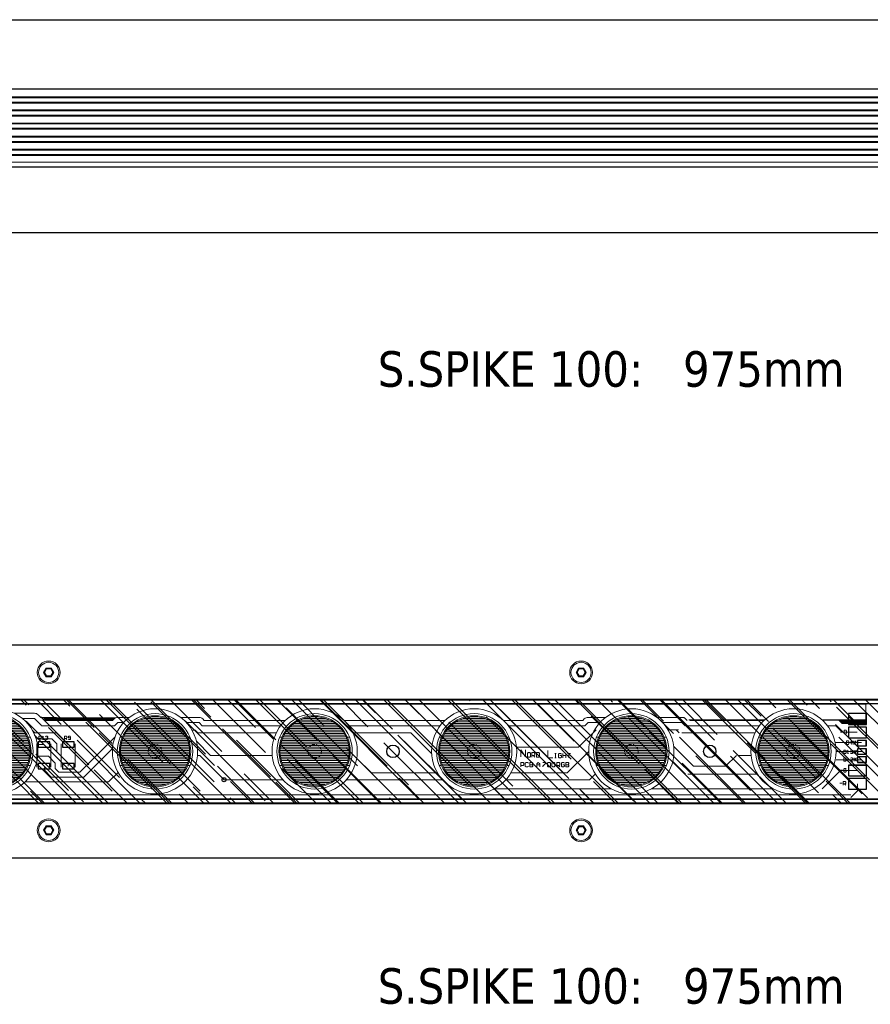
# Model space of a CAD drawing. Header units: millimetres. Extents: x -53556 to -50635, y 9212 to 12089.
# Tile 5 of 7: x -51433 to -51193, y 9212 to 9489. Entities that reach past the tile are written whole.
import ezdxf

# ---------------------------------------------------------------- set-up
doc = ezdxf.new("R2010")
doc.units = ezdxf.units.MM
doc.header["$LTSCALE"] = 0.5
doc.linetypes.add('HIDDEN2', pattern=[4.7625, 3.175, -1.5875])
doc.layers.add('_NL Sspike 750', color=7, linetype='Continuous')
doc.styles.get("Standard").update_dxf_attribs({"font": 'tahoma.ttf'})

# ---------------------------------------------------------------- blocks, each defined once
blk = doc.blocks.new('Sspike 975 front')
at = {"ltscale": 0.5}
for p, q in [((-51605.68, 9489.45), (-50645.68, 9489.45)), ((-51605.68, 9469.95), (-50645.68, 9469.95)), ((-51605.68, 9448), (-50645.68, 9448)), ((-51605.68, 9429.45), (-50645.68, 9429.45))]:
    blk.add_line(p, q, dxfattribs=at)
at = {"lineweight": 5, "ltscale": 0.5}
for p, q in [((-51605.68, 9467.73), (-50645.68, 9467.73)), ((-51605.68, 9465.97), (-50645.68, 9465.97)), ((-51605.68, 9464.03), (-50645.68, 9464.03)), ((-51605.68, 9462.27), (-50645.68, 9462.27)), ((-51605.68, 9460.33), (-50645.68, 9460.33)), ((-51605.68, 9458.57), (-50645.68, 9458.57)), ((-51605.68, 9456.63), (-50645.68, 9456.63)), ((-51605.68, 9454.87), (-50645.68, 9454.87)), ((-51605.68, 9452.93), (-50645.68, 9452.93)), ((-51605.68, 9451.17), (-50645.68, 9451.17)), ((-51605.68, 9449.27), (-50645.68, 9449.27))]:
    blk.add_line(p, q, dxfattribs=at)
at = {"lineweight": 15, "ltscale": 0.5}
for p, q in [((-51605.68, 9467.46), (-50645.68, 9467.46)), ((-51605.68, 9466.24), (-50645.68, 9466.24)), ((-51605.68, 9463.76), (-50645.68, 9463.76)), ((-51605.68, 9462.54), (-50645.68, 9462.54)), ((-51605.68, 9460.06), (-50645.68, 9460.06)), ((-51605.68, 9458.84), (-50645.68, 9458.84)), ((-51605.68, 9456.36), (-50645.68, 9456.36)), ((-51605.68, 9455.14), (-50645.68, 9455.14)), ((-51605.68, 9452.66), (-50645.68, 9452.66)), ((-51605.68, 9451.44), (-50645.68, 9451.44))]:
    blk.add_line(p, q, dxfattribs=at)
blk = doc.blocks.new('Sspike 975 top')
at = {"lineweight": 5, "ltscale": 0.5}
h = blk.add_hatch(dxfattribs=at)
h.set_pattern_fill('LINE', color=256, scale=0.15, style=0)
h.set_pattern_definition([(0, (-51449.62456, 9245.39613), (0, 0.47625), [])])
h.paths.add_polyline_path([(-51449.62, 9255.16, 1), (-51430.1, 9255.16, 1)])
h = blk.add_hatch(dxfattribs=at)
h.set_pattern_fill('LINE', color=256, scale=0.15, style=0)
h.set_pattern_definition([(0, (-51404.64454, 9245.39613), (0, 0.47625), [])])
h.paths.add_polyline_path([(-51404.64, 9255.16, 1), (-51385.12, 9255.16, 1)])
h = blk.add_hatch(dxfattribs=at)
h.set_pattern_fill('LINE', color=256, scale=0.15, style=0)
h.set_pattern_definition([(0, (-51359.66866, 9245.39613), (0, 0.47625), [])])
h.paths.add_polyline_path([(-51359.67, 9255.16, 1), (-51340.15, 9255.16, 1)])
h = blk.add_hatch(dxfattribs=at)
h.set_pattern_fill('LINE', color=256, scale=0.15, style=0)
h.set_pattern_definition([(0, (-51314.7223, 9245.39613), (0, 0.47625), [])])
h.paths.add_polyline_path([(-51314.72, 9255.16, 1), (-51295.2, 9255.16, 1)])
h = blk.add_hatch(dxfattribs=at)
h.set_pattern_fill('LINE', color=256, scale=0.15, style=0)
h.set_pattern_definition([(0, (-51270.439, 9245.39613), (0, 0.47625), [])])
h.paths.add_polyline_path([(-51270.44, 9255.16, 1), (-51250.92, 9255.16, 1)])
h = blk.add_hatch(dxfattribs=at)
h.set_pattern_fill('LINE', color=256, scale=0.15, style=0)
h.set_pattern_definition([(0, (-51224.76637, 9245.39613), (0, 0.47625), [])])
h.paths.add_polyline_path([(-51224.77, 9255.16, 1), (-51205.25, 9255.16, 1)])
at = {"ltscale": 0.5}
for p, q in [((-51604.84, 9285.16), (-50644.84, 9285.16)), ((-51604.84, 9269.86), (-50644.84, 9269.86)), ((-51604.84, 9269.66), (-50644.84, 9269.66)), ((-51602.04, 9268.66), (-50647.64, 9268.66)), ((-51597.64, 9268.66), (-50652.64, 9268.66)), ((-51604.84, 9240.66), (-50644.84, 9240.66)), ((-51604.84, 9240.46), (-50644.84, 9240.46)), ((-51602.04, 9241.66), (-50647.64, 9241.66)), ((-50652.64, 9241.66), (-51597.64, 9241.66)), ((-51604.84, 9225.16), (-50644.84, 9225.16))]:
    blk.add_line(p, q, dxfattribs=at)
at = {"lineweight": 5}
for p, q in [((-51426.26, 9277.41), (-51425.55, 9278.64)), ((-51425.55, 9276.17), (-51426.26, 9277.41)), ((-51425.99, 9277.41), (-51425.41, 9278.41)), ((-51425.41, 9276.41), (-51425.99, 9277.41)), ((-51425.55, 9278.64), (-51424.12, 9278.64)), ((-51424.12, 9276.17), (-51425.55, 9276.17)), ((-51425.41, 9278.41), (-51424.26, 9278.41)), ((-51424.26, 9276.41), (-51425.41, 9276.41)), ((-51424.26, 9278.41), (-51423.68, 9277.41)), ((-51423.68, 9277.41), (-51424.26, 9276.41)), ((-51424.12, 9278.64), (-51423.41, 9277.41)), ((-51423.41, 9277.41), (-51424.12, 9276.17)), ((-51276.26, 9277.41), (-51275.55, 9278.64)), ((-51275.55, 9276.17), (-51276.26, 9277.41)), ((-51275.99, 9277.41), (-51275.41, 9278.41)), ((-51275.41, 9276.41), (-51275.99, 9277.41)), ((-51275.55, 9278.64), (-51274.12, 9278.64)), ((-51274.12, 9276.17), (-51275.55, 9276.17)), ((-51275.41, 9278.41), (-51274.26, 9278.41)), ((-51274.26, 9276.41), (-51275.41, 9276.41)), ((-51274.26, 9278.41), (-51273.68, 9277.41)), ((-51273.68, 9277.41), (-51274.26, 9276.41)), ((-51274.12, 9278.64), (-51273.41, 9277.41)), ((-51273.41, 9277.41), (-51274.12, 9276.17)), ((-51594.73, 9268.41), (-51194.46, 9268.41)), ((-51194.59, 9263.02), (-51194.59, 9268.23)), ((-51434.5, 9265.89), (-51428.86, 9265.89)), ((-51428.86, 9265.89), (-51428.86, 9265.89)), ((-51428.86, 9265.89), (-51428.86, 9265.89)), ((-51427.84, 9265.46), (-51427.84, 9265.46)), ((-51427.84, 9265.46), (-51427.84, 9265.46)), ((-51427.82, 9265.46), (-51427.05, 9264.67)), ((-51427.82, 9265.46), (-51427.82, 9265.46)), ((-51427.82, 9265.46), (-51427.82, 9265.46)), ((-51432.24, 9264.42), (-51428.86, 9264.42)), ((-51428.86, 9264.42), (-51426.95, 9262.52)), ((-51427.05, 9264.67), (-51422.64, 9264.67)), ((-51426.95, 9262.52), (-51426.83, 9262.39)), ((-51426.83, 9262.39), (-51406.27, 9262.39)), ((-51426.32, 9264.67), (-51425.51, 9263.86)), ((-51426.22, 9264.57), (-51406.04, 9264.57)), ((-51425.96, 9264.32), (-51406.39, 9264.32)), ((-51425.71, 9264.07), (-51406.65, 9264.07)), ((-51425.51, 9263.86), (-51406.88, 9263.86)), ((-51406.88, 9263.86), (-51406.42, 9264.32)), ((-51406.42, 9264.32), (-51406.42, 9264.32)), ((-51406.42, 9264.32), (-51406.42, 9264.32)), ((-51406.27, 9262.39), (-51405.38, 9263.28)), ((-51405.38, 9264.73), (-51402.13, 9264.73)), ((-51405.38, 9264.73), (-51405.38, 9264.73)), ((-51405.38, 9264.73), (-51405.38, 9264.73)), ((-51405.38, 9264.73), (-51405.38, 9264.73)), ((-51405.38, 9264.73), (-51405.38, 9264.73)), ((-51405.38, 9263.28), (-51403.72, 9263.28)), ((-51387.64, 9264.73), (-51382.46, 9264.73)), ((-51386.05, 9263.28), (-51382.46, 9263.28)), ((-51382.46, 9264.73), (-51382.46, 9264.73)), ((-51382.46, 9264.73), (-51382.46, 9264.73)), ((-51382.46, 9263.28), (-51381.57, 9262.39)), ((-51381.57, 9262.39), (-51359.48, 9262.39)), ((-51381.44, 9264.32), (-51380.99, 9263.86)), ((-51381.44, 9264.32), (-51381.44, 9264.32)), ((-51381.44, 9264.32), (-51381.44, 9264.32)), ((-51381.44, 9264.32), (-51381.44, 9264.32)), ((-51381.44, 9264.32), (-51381.44, 9264.32)), ((-51380.99, 9263.86), (-51358.17, 9263.86)), ((-51341.65, 9263.86), (-51315.4, 9263.86)), ((-51340.33, 9262.39), (-51314.54, 9262.39)), ((-51318.57, 9263.86), (-51313.22, 9263.86)), ((-51296.7, 9263.86), (-51274.38, 9263.86)), ((-51295.39, 9262.39), (-51273.78, 9262.39)), ((-51274.38, 9263.86), (-51273.93, 9264.32)), ((-51273.93, 9264.32), (-51273.93, 9264.32)), ((-51273.93, 9264.32), (-51273.93, 9264.32)), ((-51273.78, 9262.39), (-51272.89, 9263.28)), ((-51272.89, 9264.73), (-51267.92, 9264.73)), ((-51272.89, 9264.73), (-51272.89, 9264.73)), ((-51272.89, 9264.73), (-51272.89, 9264.73)), ((-51272.89, 9264.73), (-51272.89, 9264.73)), ((-51272.89, 9264.73), (-51272.89, 9264.73)), ((-51272.89, 9263.28), (-51269.51, 9263.28)), ((-51253.44, 9264.73), (-51245.73, 9264.73)), ((-51251.84, 9263.28), (-51245.73, 9263.28)), ((-51246.43, 9264.73), (-51246.43, 9264.73)), ((-51246.43, 9264.73), (-51246.43, 9264.73)), ((-51246.43, 9263.28), (-51245.54, 9262.39)), ((-51245.41, 9264.32), (-51245.41, 9264.32)), ((-51245.41, 9264.32), (-51245.41, 9264.32)), ((-51245.39, 9264.32), (-51244.93, 9263.86)), ((-51245.39, 9264.32), (-51245.39, 9264.32)), ((-51245.39, 9264.32), (-51245.39, 9264.32)), ((-51244.84, 9262.39), (-51224.58, 9262.39)), ((-51244.46, 9264.07), (-51223.05, 9264.07)), ((-51244.23, 9263.86), (-51223.26, 9263.86)), ((-51206.97, 9264.07), (-51194.59, 9264.07)), ((-51206.78, 9263.89), (-51202.2, 9263.91)), ((-51205.43, 9262.39), (-51203.09, 9262.39)), ((-51203.09, 9262.39), (-51201.24, 9260.54)), ((-51202.2, 9263.91), (-51201.31, 9263.02)), ((-51202.1, 9263.81), (-51194.59, 9263.81)), ((-51201.84, 9263.56), (-51194.59, 9263.56)), ((-51201.62, 9263.3), (-51194.59, 9263.3)), ((-51201.36, 9263.05), (-51194.59, 9263.05)), ((-51201.31, 9263.02), (-51194.59, 9263.02)), ((-51429.4, 9261.03), (-51428.73, 9260.36)), ((-51428.73, 9260.36), (-51422.64, 9260.36)), ((-51427.59, 9258.46), (-51427.59, 9259.47)), ((-51427.59, 9259.47), (-51427.08, 9259.47)), ((-51427.08, 9259.47), (-51426.93, 9259.29)), ((-51426.93, 9259.29), (-51426.93, 9258.96)), ((-51426.42, 9259.47), (-51426.57, 9259.29)), ((-51426.42, 9258.46), (-51426.42, 9259.47)), ((-51425.73, 9259.29), (-51425.56, 9259.47)), ((-51425.56, 9259.47), (-51425.23, 9259.47)), ((-51425.23, 9259.47), (-51425.05, 9259.29)), ((-51425.05, 9259.29), (-51425.05, 9259.14)), ((-51422.64, 9260.36), (-51419.34, 9257.06)), ((-51420.35, 9258.46), (-51420.35, 9259.47)), ((-51420.35, 9259.47), (-51419.85, 9259.47)), ((-51419.85, 9259.47), (-51419.69, 9259.29)), ((-51419.69, 9259.29), (-51419.69, 9258.96)), ((-51419.19, 9259.47), (-51419.34, 9259.29)), ((-51419.34, 9259.29), (-51419.34, 9259.14)), ((-51418.83, 9259.47), (-51419.19, 9259.47)), ((-51418.68, 9259.29), (-51418.83, 9259.47)), ((-51418.68, 9258.63), (-51418.68, 9259.29)), ((-51384.47, 9261.12), (-51383.55, 9261.12)), ((-51383.55, 9261.12), (-51382.79, 9260.36)), ((-51382.79, 9260.36), (-51360.72, 9260.36)), ((-51339.09, 9260.36), (-51322.76, 9260.36)), ((-51322.76, 9260.36), (-51316.95, 9254.54)), ((-51275.55, 9256.3), (-51270.6, 9261.25)), ((-51250.34, 9261.25), (-51247.38, 9261.25)), ((-51248.08, 9261.25), (-51247.19, 9260.36)), ((-51246.49, 9260.36), (-51225.82, 9260.36)), ((-51201.72, 9260.61), (-51201.03, 9260.61)), ((-51201.24, 9260.54), (-51197.1, 9260.54)), ((-51200.7, 9261.12), (-51200.7, 9260.11)), ((-51200.2, 9261.12), (-51200.7, 9261.12)), ((-51200.7, 9261.12), (-51200.7, 9261.12)), ((-51200.2, 9260.61), (-51200.7, 9260.61)), ((-51200.7, 9260.61), (-51200.2, 9260.61)), ((-51200.7, 9260.11), (-51200.2, 9260.11)), ((-51200.02, 9260.94), (-51200.2, 9261.12)), ((-51200.2, 9260.61), (-51200.02, 9260.79)), ((-51200.02, 9260.44), (-51200.2, 9260.61)), ((-51200.2, 9260.11), (-51200.02, 9260.28)), ((-51200.02, 9260.79), (-51200.02, 9260.94)), ((-51200.02, 9260.28), (-51200.02, 9260.44)), ((-51428.4, 9258.71), (-51423.91, 9258.71)), ((-51428.17, 9250.71), (-51428.17, 9257.31)), ((-51428.02, 9257.06), (-51426.19, 9257.06)), ((-51427.08, 9258.79), (-51427.59, 9258.79)), ((-51427.26, 9258.79), (-51426.93, 9258.46)), ((-51426.93, 9258.96), (-51427.08, 9258.79)), ((-51426.57, 9258.46), (-51426.24, 9258.46)), ((-51426.24, 9258.46), (-51426.42, 9258.46)), ((-51425.56, 9258.46), (-51425.73, 9258.63)), ((-51425.23, 9258.46), (-51425.56, 9258.46)), ((-51425.23, 9258.96), (-51425.4, 9258.96)), ((-51425.4, 9258.96), (-51425.23, 9258.96)), ((-51425.05, 9259.14), (-51425.23, 9258.96)), ((-51425.23, 9258.96), (-51425.05, 9258.79)), ((-51425.05, 9258.63), (-51425.23, 9258.46)), ((-51425.05, 9258.79), (-51425.05, 9258.63)), ((-51424.21, 9250.71), (-51424.21, 9257.31)), ((-51423.91, 9258.71), (-51422.51, 9257.31)), ((-51422.51, 9255.03), (-51422.51, 9257.31)), ((-51421.32, 9250.71), (-51421.32, 9257.31)), ((-51419.85, 9258.79), (-51420.35, 9258.79)), ((-51420.02, 9258.79), (-51419.69, 9258.46)), ((-51419.69, 9258.96), (-51419.85, 9258.79)), ((-51419.34, 9259.14), (-51419.19, 9258.96)), ((-51419.34, 9258.63), (-51419.19, 9258.46)), ((-51419.19, 9258.96), (-51418.68, 9258.96)), ((-51419.19, 9258.46), (-51418.83, 9258.46)), ((-51418.83, 9258.46), (-51418.68, 9258.63)), ((-51417.36, 9250.71), (-51417.36, 9257.31)), ((-51416.04, 9249.32), (-51406.2, 9259.16)), ((-51383.23, 9258.01), (-51379.24, 9254.01)), ((-51248.77, 9256.61), (-51243.13, 9250.97)), ((-51203.28, 9257.69), (-51195.91, 9257.69)), ((-51200.04, 9258.08), (-51200.04, 9257.06)), ((-51199.54, 9258.08), (-51200.04, 9258.08)), ((-51200.04, 9258.08), (-51200.04, 9258.08)), ((-51200.04, 9257.06), (-51199.54, 9257.06)), ((-51199.38, 9257.9), (-51199.54, 9258.08)), ((-51199.54, 9257.06), (-51199.38, 9257.24)), ((-51199.38, 9257.24), (-51199.38, 9257.9)), ((-51198.52, 9258.08), (-51199.03, 9257.57)), ((-51199.03, 9257.57), (-51198.37, 9257.57)), ((-51198.52, 9257.06), (-51198.52, 9258.08)), ((-51198.01, 9258.08), (-51198.01, 9257.06)), ((-51198.01, 9257.39), (-51197.35, 9258.08)), ((-51198.01, 9257.06), (-51198.01, 9257.39)), ((-51197.35, 9258.08), (-51197.86, 9257.57)), ((-51197.86, 9257.57), (-51197.35, 9257.06)), ((-51195.91, 9257.69), (-51195.85, 9257.64)), ((-51427.95, 9253.76), (-51424.92, 9253.76)), ((-51424.92, 9253.76), (-51423.02, 9251.86)), ((-51422.51, 9255.03), (-51419.34, 9251.86)), ((-51414.9, 9247.92), (-51406.86, 9255.96)), ((-51382.94, 9254.01), (-51382.28, 9254.01)), ((-51382.28, 9254.01), (-51375.43, 9247.16)), ((-51379.24, 9254.01), (-51361.85, 9254.01)), ((-51293.02, 9256.3), (-51275.55, 9256.3)), ((-51291.85, 9253.59), (-51291.85, 9255.62)), ((-51291.85, 9255.62), (-51290.5, 9253.59)), ((-51290.5, 9253.59), (-51290.5, 9255.62)), ((-51289.74, 9254.8), (-51289.94, 9254.6)), ((-51289.94, 9254.6), (-51289.94, 9253.74)), ((-51289.94, 9253.74), (-51289.74, 9253.53)), ((-51289.31, 9254.8), (-51289.74, 9254.8)), ((-51289.11, 9254.6), (-51289.31, 9254.8)), ((-51289.31, 9254.8), (-51289.31, 9254.8)), ((-51289.31, 9253.53), (-51289.11, 9253.74)), ((-51289.11, 9253.74), (-51289.11, 9254.6)), ((-51288.67, 9253.53), (-51288.67, 9254.8)), ((-51288.67, 9254.8), (-51288.04, 9254.8)), ((-51288.04, 9253.97), (-51288.67, 9253.97)), ((-51288.27, 9253.97), (-51287.84, 9253.53)), ((-51288.04, 9254.8), (-51287.84, 9254.6)), ((-51287.84, 9254.17), (-51288.04, 9253.97)), ((-51287.84, 9254.6), (-51287.84, 9254.17)), ((-51287.41, 9254.8), (-51287.41, 9253.53)), ((-51286.77, 9254.8), (-51287.41, 9254.8)), ((-51287.41, 9254.8), (-51287.41, 9254.8)), ((-51286.57, 9254.6), (-51286.77, 9254.8)), ((-51286.77, 9253.53), (-51286.57, 9253.74)), ((-51286.57, 9253.74), (-51286.57, 9254.6)), ((-51284.18, 9255.41), (-51284.18, 9253.38)), ((-51282.28, 9254.6), (-51281.87, 9254.6)), ((-51281.87, 9254.6), (-51282.08, 9254.6)), ((-51282.08, 9254.6), (-51282.08, 9253.33)), ((-51281.01, 9254.6), (-51281.24, 9254.4)), ((-51281.24, 9254.4), (-51281.24, 9253.53)), ((-51280.6, 9254.6), (-51281.01, 9254.6)), ((-51280.37, 9253.97), (-51280.81, 9253.97)), ((-51280.37, 9254.4), (-51280.6, 9254.6)), ((-51280.37, 9253.53), (-51280.37, 9253.97)), ((-51279.97, 9254.6), (-51279.97, 9253.33)), ((-51279.97, 9253.33), (-51279.97, 9253.97)), ((-51279.97, 9253.97), (-51279.11, 9253.97)), ((-51279.11, 9253.97), (-51279.11, 9254.6)), ((-51279.11, 9254.6), (-51279.11, 9253.33)), ((-51278.73, 9249.07), (-51272.68, 9255.11)), ((-51278.7, 9254.6), (-51277.84, 9254.6)), ((-51277.84, 9254.6), (-51278.27, 9254.6)), ((-51278.27, 9254.6), (-51278.27, 9253.33)), ((-51234.12, 9250.97), (-51231.07, 9254.01)), ((-51230.37, 9254.01), (-51226.95, 9254.01)), ((-51203.01, 9255.16), (-51195.73, 9255.16)), ((-51200.8, 9255.54), (-51200.8, 9254.52)), ((-51200.3, 9255.54), (-51200.8, 9255.54)), ((-51200.8, 9255.54), (-51200.8, 9255.54)), ((-51200.8, 9254.52), (-51200.3, 9254.52)), ((-51200.14, 9255.36), (-51200.3, 9255.54)), ((-51200.3, 9254.52), (-51200.14, 9254.7)), ((-51200.14, 9254.7), (-51200.14, 9255.36)), ((-51199.64, 9255.54), (-51199.79, 9255.36)), ((-51199.79, 9254.52), (-51199.46, 9254.52)), ((-51199.64, 9254.52), (-51199.64, 9255.54)), ((-51199.46, 9254.52), (-51199.64, 9254.52)), ((-51198.95, 9255.36), (-51198.77, 9255.54)), ((-51198.77, 9254.52), (-51198.95, 9254.7)), ((-51198.77, 9255.54), (-51198.44, 9255.54)), ((-51198.44, 9254.52), (-51198.77, 9254.52)), ((-51198.44, 9255.03), (-51198.62, 9255.03)), ((-51198.62, 9255.03), (-51198.44, 9255.03)), ((-51198.44, 9255.54), (-51198.27, 9255.36)), ((-51198.27, 9255.21), (-51198.44, 9255.03)), ((-51198.44, 9255.03), (-51198.27, 9254.85)), ((-51198.27, 9254.7), (-51198.44, 9254.52)), ((-51198.27, 9255.36), (-51198.27, 9255.21)), ((-51198.27, 9254.85), (-51198.27, 9254.7)), ((-51197.94, 9255.54), (-51197.94, 9254.52)), ((-51197.94, 9254.85), (-51197.25, 9255.54)), ((-51197.94, 9254.52), (-51197.94, 9254.85)), ((-51197.25, 9255.54), (-51197.76, 9255.03)), ((-51197.76, 9255.03), (-51197.25, 9254.52)), ((-51423.02, 9250.33), (-51423.02, 9251.86)), ((-51419.34, 9250.97), (-51419.34, 9251.86)), ((-51338.07, 9253.2), (-51333.93, 9249.07)), ((-51291.82, 9250.77), (-51291.82, 9252.04)), ((-51291.82, 9252.04), (-51291.19, 9252.04)), ((-51291.19, 9251.2), (-51291.82, 9251.2)), ((-51291.19, 9252.04), (-51290.96, 9251.83)), ((-51290.96, 9251.4), (-51291.19, 9251.2)), ((-51290.96, 9251.83), (-51290.96, 9251.4)), ((-51290.32, 9252.04), (-51290.55, 9251.83)), ((-51290.55, 9251.83), (-51290.55, 9251)), ((-51290.55, 9251), (-51290.32, 9250.77)), ((-51289.92, 9252.04), (-51290.32, 9252.04)), ((-51289.69, 9251.83), (-51289.92, 9252.04)), ((-51289.92, 9250.77), (-51289.69, 9251)), ((-51289.74, 9253.53), (-51289.31, 9253.53)), ((-51289.28, 9252.04), (-51289.28, 9250.77)), ((-51288.65, 9252.04), (-51289.28, 9252.04)), ((-51289.28, 9252.04), (-51289.28, 9252.04)), ((-51288.65, 9251.4), (-51289.28, 9251.4)), ((-51289.28, 9251.4), (-51288.65, 9251.4)), ((-51288.42, 9251.83), (-51288.65, 9252.04)), ((-51288.65, 9251.4), (-51288.42, 9251.63)), ((-51288.42, 9251.2), (-51288.65, 9251.4)), ((-51288.65, 9250.77), (-51288.42, 9251)), ((-51288.42, 9251.63), (-51288.42, 9251.83)), ((-51288.42, 9251), (-51288.42, 9251.2)), ((-51287.41, 9253.53), (-51286.77, 9253.53)), ((-51287.34, 9251.63), (-51286.91, 9252.04)), ((-51287.34, 9250.77), (-51287.34, 9251.63)), ((-51286.48, 9251.4), (-51287.34, 9251.4)), ((-51286.91, 9252.04), (-51286.48, 9251.63)), ((-51286.48, 9251.63), (-51286.48, 9250.77)), ((-51286.48, 9250.77), (-51286.48, 9251.4)), ((-51285.58, 9252.04), (-51284.74, 9252.04)), ((-51284.74, 9251.83), (-51285.58, 9251)), ((-51285.58, 9251), (-51285.58, 9250.77)), ((-51284.74, 9252.04), (-51284.74, 9251.83)), ((-51284.31, 9251.83), (-51284.11, 9252.04)), ((-51284.31, 9251), (-51284.31, 9251.83)), ((-51284.31, 9251.83), (-51284.31, 9251.83)), ((-51284.11, 9250.77), (-51284.31, 9251)), ((-51284.18, 9253.38), (-51282.84, 9253.38)), ((-51284.11, 9252.04), (-51283.68, 9252.04)), ((-51283.68, 9252.04), (-51283.48, 9251.83)), ((-51283.48, 9251), (-51283.68, 9250.77)), ((-51283.48, 9251.83), (-51283.48, 9251)), ((-51283.04, 9251.83), (-51282.84, 9252.04)), ((-51283.04, 9251), (-51283.04, 9251.83)), ((-51283.04, 9251.83), (-51283.04, 9251.83)), ((-51282.84, 9250.77), (-51283.04, 9251)), ((-51282.84, 9252.04), (-51282.41, 9252.04)), ((-51282.41, 9252.04), (-51282.21, 9251.83)), ((-51282.21, 9251), (-51282.41, 9250.77)), ((-51282.08, 9253.33), (-51282.28, 9253.33)), ((-51282.28, 9253.33), (-51281.87, 9253.33)), ((-51282.21, 9251.83), (-51282.21, 9251)), ((-51281.66, 9250.77), (-51281.66, 9252.04)), ((-51281.66, 9252.04), (-51281.03, 9252.04)), ((-51281.03, 9251.2), (-51281.66, 9251.2)), ((-51281.24, 9253.53), (-51281.01, 9253.33)), ((-51281.23, 9251.2), (-51280.82, 9250.77)), ((-51281.03, 9252.04), (-51280.82, 9251.83)), ((-51280.82, 9251.4), (-51281.03, 9251.2)), ((-51281.01, 9253.33), (-51280.6, 9253.33)), ((-51280.82, 9251.83), (-51280.82, 9251.4)), ((-51280.6, 9253.33), (-51280.37, 9253.53)), ((-51280.19, 9252.04), (-51280.39, 9251.83)), ((-51280.39, 9251.83), (-51280.39, 9251)), ((-51280.39, 9251), (-51280.19, 9250.77)), ((-51279.76, 9252.04), (-51280.19, 9252.04)), ((-51279.55, 9251.4), (-51279.96, 9251.4)), ((-51279.55, 9251.83), (-51279.76, 9252.04)), ((-51279.76, 9250.77), (-51279.55, 9251)), ((-51279.55, 9251), (-51279.55, 9251.4)), ((-51279.12, 9252.04), (-51279.12, 9250.77)), ((-51278.49, 9252.04), (-51279.12, 9252.04)), ((-51279.12, 9252.04), (-51279.12, 9252.04)), ((-51278.49, 9251.4), (-51279.12, 9251.4)), ((-51279.12, 9251.4), (-51278.49, 9251.4)), ((-51278.29, 9251.83), (-51278.49, 9252.04)), ((-51278.49, 9251.4), (-51278.29, 9251.63)), ((-51278.29, 9251.2), (-51278.49, 9251.4)), ((-51278.49, 9250.77), (-51278.29, 9251)), ((-51278.29, 9251.63), (-51278.29, 9251.83)), ((-51278.29, 9251), (-51278.29, 9251.2)), ((-51249.02, 9252.3), (-51245.46, 9248.74)), ((-51243.13, 9250.97), (-51234.12, 9250.97)), ((-51202.96, 9252.75), (-51195.73, 9252.75)), ((-51200.8, 9253.38), (-51200.8, 9252.36)), ((-51200.3, 9253.38), (-51200.8, 9253.38)), ((-51200.8, 9253.38), (-51200.8, 9253.38)), ((-51200.8, 9252.36), (-51200.3, 9252.36)), ((-51200.14, 9253.2), (-51200.3, 9253.38)), ((-51200.3, 9252.36), (-51200.14, 9252.54)), ((-51200.14, 9252.54), (-51200.14, 9253.2)), ((-51199.64, 9253.38), (-51199.79, 9253.2)), ((-51199.79, 9252.36), (-51199.46, 9252.36)), ((-51199.64, 9252.36), (-51199.64, 9253.38)), ((-51199.46, 9252.36), (-51199.64, 9252.36)), ((-51198.77, 9253.38), (-51198.95, 9253.2)), ((-51198.95, 9252.36), (-51198.27, 9253.05)), ((-51198.27, 9252.36), (-51198.95, 9252.36)), ((-51198.44, 9253.38), (-51198.77, 9253.38)), ((-51198.27, 9253.2), (-51198.44, 9253.38)), ((-51198.27, 9253.05), (-51198.27, 9253.2)), ((-51197.94, 9253.38), (-51197.94, 9252.36)), ((-51197.94, 9252.69), (-51197.25, 9253.38)), ((-51197.94, 9252.36), (-51197.94, 9252.69)), ((-51197.25, 9253.38), (-51197.76, 9252.87)), ((-51197.76, 9252.87), (-51197.25, 9252.36)), ((-51426.06, 9249.83), (-51426.06, 9250.59)), ((-51426.06, 9249.83), (-51424.16, 9247.92)), ((-51423.02, 9250.33), (-51422, 9249.32)), ((-51422, 9249.32), (-51416.04, 9249.32)), ((-51407.97, 9246.53), (-51405.3, 9249.2)), ((-51333.93, 9249.07), (-51315.3, 9249.07)), ((-51294.62, 9249.07), (-51278.73, 9249.07)), ((-51290.32, 9250.77), (-51289.92, 9250.77)), ((-51289.28, 9250.77), (-51288.65, 9250.77)), ((-51283.68, 9250.77), (-51284.11, 9250.77)), ((-51282.41, 9250.77), (-51282.84, 9250.77)), ((-51280.19, 9250.77), (-51279.76, 9250.77)), ((-51279.12, 9250.77), (-51278.49, 9250.77)), ((-51272.43, 9247.16), (-51270.83, 9248.76)), ((-51244.76, 9248.74), (-51225.14, 9248.74)), ((-51206.72, 9244.8), (-51201.72, 9249.8)), ((-51201.84, 9249.83), (-51201.16, 9249.83)), ((-51201.72, 9249.8), (-51196.97, 9249.8)), ((-51200.65, 9250.33), (-51200.83, 9250.16)), ((-51200.83, 9250.16), (-51200.83, 9249.5)), ((-51200.83, 9249.5), (-51200.65, 9249.32)), ((-51200.32, 9250.33), (-51200.65, 9250.33)), ((-51200.65, 9249.32), (-51200.32, 9249.32)), ((-51200.14, 9249.83), (-51200.47, 9249.83)), ((-51200.14, 9250.16), (-51200.32, 9250.33)), ((-51200.32, 9249.32), (-51200.14, 9249.5)), ((-51200.14, 9249.5), (-51200.14, 9249.83)), ((-51431.53, 9246.53), (-51407.97, 9246.53)), ((-51424.16, 9247.92), (-51414.9, 9247.92)), ((-51375.43, 9247.16), (-51358.86, 9247.16)), ((-51340.96, 9247.16), (-51313.91, 9247.16)), ((-51296.01, 9247.16), (-51272.43, 9247.16)), ((-51201.97, 9246.15), (-51201.29, 9246.15)), ((-51200.96, 9245.64), (-51200.96, 9246.65)), ((-51200.96, 9246.65), (-51200.45, 9246.65)), ((-51200.45, 9245.97), (-51200.96, 9245.97)), ((-51200.6, 9245.97), (-51200.27, 9245.64)), ((-51200.45, 9246.65), (-51200.27, 9246.48)), ((-51200.27, 9246.15), (-51200.45, 9245.97)), ((-51200.27, 9246.48), (-51200.27, 9246.15)), ((-51196.97, 9244.01), (-51196.97, 9245.99)), ((-51589.39, 9242.95), (-51198.8, 9242.95)), ((-51299.26, 9244.6), (-51266.38, 9244.6)), ((-51254.98, 9244.6), (-51220.71, 9244.6)), ((-51206.92, 9244.6), (-51206.72, 9244.8)), ((-51198.8, 9242.19), (-51196.97, 9244.01)), ((-51425.55, 9234.14), (-51426.26, 9232.91)), ((-51426.26, 9232.91), (-51425.55, 9231.67)), ((-51425.41, 9233.91), (-51425.99, 9232.91)), ((-51425.99, 9232.91), (-51425.41, 9231.91)), ((-51424.12, 9234.14), (-51425.55, 9234.14)), ((-51425.55, 9231.67), (-51424.12, 9231.67)), ((-51424.26, 9233.91), (-51425.41, 9233.91)), ((-51425.41, 9231.91), (-51424.26, 9231.91)), ((-51423.68, 9232.91), (-51424.26, 9233.91)), ((-51424.26, 9231.91), (-51423.68, 9232.91)), ((-51423.41, 9232.91), (-51424.12, 9234.14)), ((-51424.12, 9231.67), (-51423.41, 9232.91)), ((-51275.55, 9234.14), (-51276.26, 9232.91)), ((-51276.26, 9232.91), (-51275.55, 9231.67)), ((-51275.41, 9233.91), (-51275.99, 9232.91)), ((-51275.99, 9232.91), (-51275.41, 9231.91)), ((-51274.12, 9234.14), (-51275.55, 9234.14)), ((-51275.55, 9231.67), (-51274.12, 9231.67)), ((-51274.26, 9233.91), (-51275.41, 9233.91)), ((-51275.41, 9231.91), (-51274.26, 9231.91)), ((-51273.68, 9232.91), (-51274.26, 9233.91)), ((-51274.26, 9231.91), (-51273.68, 9232.91)), ((-51273.41, 9232.91), (-51274.12, 9234.14)), ((-51274.12, 9231.67), (-51273.41, 9232.91))]:
    blk.add_line(p, q, dxfattribs=at)
at = {"lineweight": 5, "ltscale": 0.5}
for p, q in [((-51426.26, 9277.41), (-51425.99, 9277.41)), ((-51425.55, 9278.64), (-51425.41, 9278.41)), ((-51425.55, 9276.17), (-51425.41, 9276.41)), ((-51424.12, 9278.64), (-51424.26, 9278.41)), ((-51424.26, 9276.41), (-51424.12, 9276.17)), ((-51423.68, 9277.41), (-51423.41, 9277.41)), ((-51276.26, 9277.41), (-51275.99, 9277.41)), ((-51275.55, 9278.64), (-51275.41, 9278.41)), ((-51275.55, 9276.17), (-51275.41, 9276.41)), ((-51274.12, 9278.64), (-51274.26, 9278.41)), ((-51274.26, 9276.41), (-51274.12, 9276.17)), ((-51273.68, 9277.41), (-51273.41, 9277.41)), ((-51602.04, 9269.66), (-50647.64, 9269.66)), ((-51455.15, 9269.66), (-51426.15, 9240.66)), ((-51445.56, 9269.05), (-51417.17, 9240.66)), ((-51444.74, 9269.66), (-51419.25, 9244.17)), ((-51443.75, 9269.66), (-51431.87, 9257.78)), ((-51432.7, 9269.66), (-51431.19, 9268.15)), ((-51431.81, 9269.66), (-51430.39, 9268.24)), ((-51428.21, 9269.66), (-51421.32, 9262.76)), ((-51426.69, 9269.66), (-51404.84, 9247.81)), ((-51420.67, 9269.66), (-51418.89, 9267.88)), ((-51419.86, 9269.66), (-51412.07, 9261.86)), ((-51419.23, 9269.66), (-51406.95, 9257.37)), ((-51410.25, 9269.66), (-51392.58, 9251.98)), ((-51408.64, 9269.66), (-51390.42, 9251.44)), ((-51407.92, 9269.66), (-51382.16, 9243.9)), ((-51400.66, 9269.05), (-51378.21, 9246.59)), ((-51396.08, 9269.14), (-51378.12, 9251.17)), ((-51395.97, 9269.66), (-51380.68, 9254.36)), ((-51390.59, 9269.66), (-51376.01, 9255.08)), ((-51384.57, 9269.66), (-51355.57, 9240.66)), ((-51384.03, 9269.66), (-51379.2, 9264.82)), ((-51383.31, 9269.66), (-51380.91, 9267.25)), ((-51378.55, 9269.66), (-51363.71, 9254.81)), ((-51374.33, 9269.66), (-51366.54, 9261.86)), ((-51372.54, 9269.66), (-51361.6, 9258.72)), ((-51372.09, 9269.66), (-51360.88, 9258.45)), ((-51366.52, 9269.66), (-51337.52, 9240.66)), ((-51365.35, 9269.66), (-51352.17, 9256.47)), ((-51360.5, 9269.66), (-51349.29, 9258.45)), ((-51360.14, 9269.66), (-51359.4, 9268.91)), ((-51356.37, 9269.66), (-51337.8, 9251.08)), ((-51354.49, 9269.66), (-51347.18, 9262.36)), ((-51348.47, 9269.66), (-51320.83, 9242.01)), ((-51348.2, 9269.66), (-51329.49, 9250.95)), ((-51347.39, 9269.66), (-51323.43, 9245.7)), ((-51342.45, 9269.66), (-51334.88, 9262.09)), ((-51338.41, 9269.66), (-51309.41, 9240.66)), ((-51336.44, 9269.66), (-51332.77, 9265.99)), ((-51336.26, 9269.66), (-51328.01, 9261.41)), ((-51330.42, 9269.66), (-51306.41, 9245.65)), ((-51329.43, 9269.66), (-51300.43, 9240.66)), ((-51324.4, 9269.66), (-51320.47, 9265.72)), ((-51323.16, 9268.51), (-51309.69, 9255.04)), ((-51320.45, 9269.66), (-51291.45, 9240.66)), ((-51318.39, 9269.66), (-51318.36, 9269.63)), ((-51312.37, 9269.66), (-51308.21, 9265.5)), ((-51312.37, 9269.66), (-51292, 9249.29)), ((-51311.47, 9269.66), (-51282.47, 9240.66)), ((-51306.35, 9269.66), (-51306.05, 9269.36)), ((-51302.49, 9269.66), (-51273.49, 9240.66)), ((-51300.42, 9269.66), (-51278.31, 9247.54)), ((-51294.32, 9269.66), (-51277.59, 9252.93)), ((-51293.51, 9269.66), (-51264.51, 9240.66)), ((-51288.48, 9269.66), (-51276.82, 9258)), ((-51287.15, 9268.51), (-51259.3, 9240.66)), ((-51284.53, 9269.66), (-51255.53, 9240.66)), ((-51282.28, 9269.66), (-51265.28, 9252.66)), ((-51276.54, 9269.66), (-51275.34, 9268.46)), ((-51276.27, 9269.66), (-51263.17, 9256.56)), ((-51275.55, 9269.66), (-51246.55, 9240.66)), ((-51270.25, 9269.66), (-51241.25, 9240.66)), ((-51266.57, 9269.66), (-51265.96, 9269.05)), ((-51264.59, 9269.66), (-51257.02, 9262.09)), ((-51264.23, 9269.66), (-51250.87, 9256.29)), ((-51258.22, 9269.66), (-51248.76, 9260.2)), ((-51257.59, 9269.66), (-51251.59, 9263.66)), ((-51252.65, 9269.66), (-51227.12, 9244.13)), ((-51252.2, 9269.66), (-51223.2, 9240.66)), ((-51248.61, 9269.66), (-51237.22, 9258.27)), ((-51246.18, 9269.66), (-51236.46, 9259.93)), ((-51240.71, 9269.66), (-51225.64, 9254.59)), ((-51240.17, 9269.66), (-51234.35, 9263.84)), ((-51239.63, 9269.66), (-51222.85, 9252.88)), ((-51234.15, 9269.66), (-51207.99, 9243.5)), ((-51230.65, 9269.66), (-51208.48, 9247.49)), ((-51228.76, 9269.66), (-51224.15, 9265.05)), ((-51228.13, 9269.66), (-51222.04, 9263.57)), ((-51222.12, 9269.66), (-51219.93, 9267.47)), ((-51216.82, 9269.66), (-51205.83, 9258.67)), ((-51216.1, 9269.66), (-51193.58, 9247.13)), ((-51212.69, 9269.66), (-51211.18, 9268.15)), ((-51210.08, 9269.66), (-51207.63, 9267.2)), ((-51204.87, 9269.66), (-51204.35, 9269.14)), ((-51203.71, 9269.66), (-51196.81, 9262.76)), ((-51202.87, 9267.65), (-51175.93, 9240.71)), ((-51198.05, 9269.66), (-51179.16, 9250.77)), ((-51194.73, 9269.66), (-51182.44, 9257.37)), ((-51427.02, 9264.87), (-51413.55, 9251.4)), ((-51410.5, 9265.5), (-51392.53, 9247.54)), ((-51399.99, 9267.02), (-51373.62, 9240.66)), ((-51357.92, 9267.43), (-51331.14, 9240.66)), ((-51301.56, 9264.87), (-51277.35, 9240.66)), ((-51297.66, 9266.98), (-51279.7, 9249.02)), ((-51271.97, 9265.09), (-51258.5, 9251.62)), ((-51199.23, 9264.82), (-51181.27, 9246.86)), ((-51431.19, 9263.66), (-51408.19, 9240.66)), ((-51414.4, 9263.39), (-51391.67, 9240.66)), ((-51386.29, 9263.66), (-51363.84, 9241.21)), ((-51312.07, 9263.34), (-51294.11, 9245.38)), ((-51306.73, 9264.02), (-51283.37, 9240.66)), ((-51261.47, 9264.56), (-51237.57, 9240.66)), ((-51216.57, 9264.56), (-51194.12, 9242.1)), ((-51203.14, 9262.71), (-51181.08, 9240.66)), ((-51428.81, 9259.75), (-51409.72, 9240.66)), ((-51424.91, 9261.86), (-51406.95, 9243.9)), ((-51410.58, 9260.38), (-51390.86, 9240.66)), ((-51375.83, 9261.46), (-51362.36, 9247.99)), ((-51326.48, 9259.71), (-51308.52, 9241.75)), ((-51315.98, 9261.23), (-51295.4, 9240.66)), ((-51255.54, 9260.6), (-51235.59, 9240.66)), ((-51220.79, 9261.68), (-51207.32, 9248.21)), ((-51213.65, 9261.19), (-51195.69, 9243.23)), ((-51439.32, 9258.22), (-51421.75, 9240.66)), ((-51416.83, 9258.27), (-51399.21, 9240.66)), ((-51371.92, 9258.27), (-51354.31, 9240.66)), ((-51359.4, 9256.97), (-51343.09, 9240.66)), ((-51330.39, 9257.6), (-51313.45, 9240.66)), ((-51324.64, 9258.04), (-51311.17, 9244.57)), ((-51247.1, 9259.17), (-51228.59, 9240.66)), ((-51228.06, 9257.55), (-51211.17, 9240.66)), ((-51217.55, 9259.08), (-51199.13, 9240.66)), ((-51204.35, 9257.19), (-51187.82, 9240.66)), ((-51202.2, 9259.17), (-51183.69, 9240.66)), ((-51443.23, 9256.11), (-51427.77, 9240.66)), ((-51428.5, 9254.41), (-51415.03, 9240.94)), ((-51344.8, 9253.96), (-51331.5, 9240.66)), ((-51340.9, 9256.07), (-51325.49, 9240.66)), ((-51273.46, 9254.63), (-51259.99, 9241.16)), ((-51242.47, 9253.91), (-51229.22, 9240.66)), ((-51232.73, 9253.78), (-51219.61, 9240.66)), ((-51231.97, 9255.44), (-51217.18, 9240.66)), ((-51402.46, 9252.88), (-51390.23, 9240.66)), ((-51377.31, 9251), (-51366.97, 9240.66)), ((-51357.56, 9252.88), (-51345.33, 9240.66)), ((-51355.31, 9252.43), (-51343.54, 9240.66)), ((-51308.21, 9253.55), (-51295.31, 9240.66)), ((-51246.38, 9251.8), (-51235.23, 9240.66)), ((-51222.27, 9251.22), (-51211.71, 9240.66)), ((-51412.07, 9249.92), (-51402.81, 9240.66)), ((-51369.72, 9248.79), (-51361.59, 9240.66)), ((-51359.22, 9250.32), (-51349.55, 9240.66)), ((-51260.79, 9248.17), (-51253.28, 9240.66)), ((-51257.02, 9250.14), (-51247.54, 9240.66)), ((-51256.89, 9250.28), (-51247.27, 9240.66)), ((-51218.36, 9248.39), (-51210.63, 9240.66)), ((-51388.09, 9247.49), (-51381.25, 9240.66)), ((-51373.63, 9246.68), (-51367.6, 9240.66)), ((-51360.88, 9246.5), (-51355.03, 9240.66)), ((-51343.19, 9247.49), (-51336.35, 9240.66)), ((-51326.13, 9247.58), (-51319.2, 9240.66)), ((-51271.3, 9246.64), (-51265.32, 9240.66)), ((-51205.83, 9246.73), (-51199.76, 9240.66)), ((-51429.98, 9243.95), (-51426.69, 9240.66)), ((-51388.04, 9243.05), (-51385.65, 9240.66)), ((-51384.14, 9245.16), (-51379.64, 9240.66)), ((-51309.69, 9243.09), (-51307.26, 9240.66)), ((-51285.71, 9243), (-51283.37, 9240.66)), ((-51275.21, 9244.53), (-51271.33, 9240.66)), ((-51274.94, 9244.17), (-51271.42, 9240.66)), ((-51203.99, 9243), (-51201.65, 9240.66)), ((-50647.64, 9240.66), (-51602.04, 9240.66)), ((-51398.55, 9241.52), (-51397.69, 9240.66)), ((-51373.72, 9242.1), (-51372.27, 9240.66)), ((-51328.82, 9242.1), (-51327.37, 9240.66)), ((-51289.62, 9240.89), (-51289.39, 9240.66)), ((-51223.75, 9240.76), (-51223.65, 9240.66)), ((-51426.26, 9232.91), (-51425.99, 9232.91)), ((-51425.55, 9234.14), (-51425.41, 9233.91)), ((-51425.55, 9231.67), (-51425.41, 9231.91)), ((-51424.26, 9233.91), (-51424.12, 9234.14)), ((-51424.12, 9231.67), (-51424.26, 9231.91)), ((-51423.68, 9232.91), (-51423.41, 9232.91)), ((-51276.26, 9232.91), (-51275.99, 9232.91)), ((-51275.55, 9234.14), (-51275.41, 9233.91)), ((-51275.55, 9231.67), (-51275.41, 9231.91)), ((-51274.26, 9233.91), (-51274.12, 9234.14)), ((-51274.12, 9231.67), (-51274.26, 9231.91)), ((-51273.68, 9232.91), (-51273.41, 9232.91))]:
    blk.add_line(p, q, dxfattribs=at)
at = {"lineweight": 13, "ltscale": 0.5}
for p, q in [((-51430.64, 9259.16), (-51430.02, 9259.16)), ((-51404.73, 9259.16), (-51404.1, 9259.16)), ((-51385.66, 9259.16), (-51385.04, 9259.16)), ((-51359.75, 9259.16), (-51359.13, 9259.16)), ((-51340.69, 9259.16), (-51340.06, 9259.16)), ((-51314.81, 9259.16), (-51314.18, 9259.16)), ((-51295.74, 9259.16), (-51295.12, 9259.16)), ((-51270.52, 9259.16), (-51269.9, 9259.16)), ((-51251.46, 9259.16), (-51250.84, 9259.16)), ((-51224.85, 9259.16), (-51224.23, 9259.16)), ((-51205.79, 9259.16), (-51205.16, 9259.16)), ((-51430.64, 9251.16), (-51430.02, 9251.16)), ((-51404.73, 9251.16), (-51404.1, 9251.16)), ((-51385.66, 9251.16), (-51385.04, 9251.16)), ((-51359.75, 9251.16), (-51359.13, 9251.16)), ((-51340.69, 9251.16), (-51340.06, 9251.16)), ((-51314.81, 9251.16), (-51314.18, 9251.16)), ((-51295.74, 9251.16), (-51295.12, 9251.16)), ((-51270.52, 9251.16), (-51269.9, 9251.16)), ((-51251.46, 9251.16), (-51250.84, 9251.16)), ((-51224.85, 9251.16), (-51224.23, 9251.16)), ((-51205.79, 9251.16), (-51205.16, 9251.16))]:
    blk.add_line(p, q, dxfattribs=at)
for points in [[(-51194.46, 9265.82), (-51199.54, 9265.82), (-51199.54, 9262.77), (-51194.46, 9262.77)], [(-51194.47, 9265.82), (-51199.47, 9265.82), (-51199.47, 9262.82), (-51194.47, 9262.82)], [(-51194.47, 9265.82), (-51199.47, 9265.82), (-51199.47, 9262.82), (-51194.47, 9262.82)], [(-51194.46, 9262.01), (-51199.54, 9262.01), (-51199.54, 9258.96), (-51194.46, 9258.96)], [(-51194.47, 9262.01), (-51199.47, 9262.01), (-51199.47, 9259.01), (-51194.47, 9259.01)], [(-51194.47, 9262.01), (-51199.47, 9262.01), (-51199.47, 9259.01), (-51194.47, 9259.01)], [(-51424.54, 9257.82), (-51427.84, 9257.82), (-51427.84, 9256.3), (-51424.54, 9256.3)], [(-51424.54, 9257.82), (-51427.84, 9257.82), (-51427.84, 9256.3), (-51424.54, 9256.3)], [(-51424.54, 9257.82), (-51427.84, 9257.82), (-51427.84, 9256.3), (-51424.54, 9256.3)], [(-51417.69, 9257.82), (-51420.99, 9257.82), (-51420.99, 9256.3), (-51417.69, 9256.3)], [(-51417.69, 9257.82), (-51420.99, 9257.82), (-51420.99, 9256.3), (-51417.69, 9256.3)], [(-51417.69, 9257.82), (-51420.99, 9257.82), (-51420.99, 9256.3), (-51417.69, 9256.3)], [(-51194.46, 9258.2), (-51197, 9258.2), (-51197, 9256.68), (-51194.46, 9256.68)], [(-51194.48, 9258.22), (-51196.97, 9258.22), (-51196.97, 9256.72), (-51194.48, 9256.72)], [(-51194.48, 9258.22), (-51196.97, 9258.22), (-51196.97, 9256.72), (-51194.48, 9256.72)], [(-51194.48, 9258.22), (-51196.97, 9258.22), (-51196.97, 9256.72), (-51194.48, 9256.72)], [(-51194.46, 9255.89), (-51197, 9255.89), (-51197, 9254.37), (-51194.46, 9254.37)], [(-51194.48, 9255.91), (-51196.97, 9255.91), (-51196.97, 9254.41), (-51194.48, 9254.41)], [(-51194.48, 9255.91), (-51196.97, 9255.91), (-51196.97, 9254.41), (-51194.48, 9254.41)], [(-51194.48, 9255.91), (-51196.97, 9255.91), (-51196.97, 9254.41), (-51194.48, 9254.41)], [(-51424.54, 9251.73), (-51427.84, 9251.73), (-51427.84, 9250.21), (-51424.54, 9250.21)], [(-51424.54, 9251.73), (-51427.84, 9251.73), (-51427.84, 9250.21), (-51424.54, 9250.21)], [(-51424.54, 9251.73), (-51427.84, 9251.73), (-51427.84, 9250.21), (-51424.54, 9250.21)], [(-51417.69, 9251.73), (-51420.99, 9251.73), (-51420.99, 9250.21), (-51417.69, 9250.21)], [(-51417.69, 9251.73), (-51420.99, 9251.73), (-51420.99, 9250.21), (-51417.69, 9250.21)], [(-51417.69, 9251.73), (-51420.99, 9251.73), (-51420.99, 9250.21), (-51417.69, 9250.21)], [(-51194.46, 9251.21), (-51199.54, 9251.21), (-51199.54, 9248.29), (-51194.46, 9248.29)], [(-51194.47, 9251.3), (-51199.47, 9251.3), (-51199.47, 9248.3), (-51194.47, 9248.3)], [(-51194.47, 9251.3), (-51199.47, 9251.3), (-51199.47, 9248.3), (-51194.47, 9248.3)], [(-51194.46, 9253.58), (-51197, 9253.58), (-51197, 9252.06), (-51194.46, 9252.06)], [(-51194.48, 9253.6), (-51196.97, 9253.6), (-51196.97, 9252.1), (-51194.48, 9252.1)], [(-51194.48, 9253.6), (-51196.97, 9253.6), (-51196.97, 9252.1), (-51194.48, 9252.1)], [(-51194.48, 9253.6), (-51196.97, 9253.6), (-51196.97, 9252.1), (-51194.48, 9252.1)], [(-51194.46, 9247.54), (-51199.54, 9247.54), (-51199.54, 9244.5), (-51194.46, 9244.5)], [(-51194.47, 9247.49), (-51199.47, 9247.49), (-51199.47, 9244.5), (-51194.47, 9244.5)], [(-51194.47, 9247.49), (-51199.47, 9247.49), (-51199.47, 9244.5), (-51194.47, 9244.5)]]:
    blk.add_lwpolyline(points, close=True)
at = {"lineweight": 9, "ltscale": 0.5}
for centre in [(-51424.84, 9277.41), (-51274.84, 9277.41), (-51424.84, 9232.91), (-51274.84, 9232.91)]:
    blk.add_circle(centre, 3.21, dxfattribs=at)
at = {"lineweight": 5}
for centre in [(-51424.84, 9277.41), (-51274.84, 9277.41)]:
    blk.add_circle(centre, 2.85, dxfattribs=at)
at = {"lineweight": 15, "ltscale": 0.5}
for centre in [(-51439.86, 9255.16), (-51394.88, 9255.16), (-51349.91, 9255.16), (-51304.96, 9255.16), (-51260.68, 9255.16), (-51215.01, 9255.16)]:
    blk.add_circle(centre, 12, dxfattribs=at)
at = {"lineweight": 13, "ltscale": 0.5}
for centre, radius in [((-51439.86, 9255.16), 10.62), ((-51439.86, 9255.16), 10.05), ((-51394.88, 9255.16), 10.62), ((-51394.88, 9255.16), 10.05), ((-51349.91, 9255.16), 10.62), ((-51349.91, 9255.16), 10.05), ((-51304.96, 9255.16), 10.62), ((-51304.96, 9255.16), 10.05), ((-51260.68, 9255.16), 10.62), ((-51260.68, 9255.16), 10.05), ((-51215.01, 9255.16), 10.62), ((-51215.01, 9255.16), 10.05)]:
    blk.add_circle(centre, radius, dxfattribs=at)
at = {"lineweight": 5, "ltscale": 0.5}
for centre in [(-51439.86, 9255.16), (-51394.88, 9255.16), (-51349.91, 9255.16), (-51304.96, 9255.16), (-51260.68, 9255.16), (-51215.01, 9255.16)]:
    blk.add_circle(centre, 9.76, dxfattribs=at)
at = {"linetype": 'HIDDEN2', "lineweight": 9, "ltscale": 0.5}
for centre in [(-51394.88, 9255.16), (-51349.91, 9255.16), (-51304.96, 9255.16), (-51260.68, 9255.16), (-51215.01, 9255.16)]:
    blk.add_circle(centre, 1.92, dxfattribs=at)
for centre, radius in [((-51327.84, 9255.16), 1.75), ((-51327.84, 9255.16), 1.75), ((-51238.58, 9255.16), 1.75), ((-51238.58, 9255.16), 1.75), ((-51375.43, 9247.16), 0.571)]:
    blk.add_circle(centre, radius)
at = {"lineweight": 5}
for centre, radius, start, end in [((-51428.88, 9264.42), 1.48, 45.0341, 88.915), ((-51428.86, 9264.42), 1.47, 45.0222, 89.9366), ((-51405.35, 9263.12), 1.6, 90.9117, 131.7241), ((-51405.35, 9263.12), 1.6, 90.9117, 131.7241), ((-51382.4, 9263.41), 1.32, 43.7219, 92.6752), ((-51382.4, 9263.41), 1.32, 43.7219, 92.6752), ((-51272.86, 9263.12), 1.6, 90.9117, 131.7241), ((-51272.86, 9263.12), 1.6, 90.9117, 131.7241), ((-51246.36, 9263.41), 1.32, 43.7219, 92.6752), ((-51246.34, 9263.4), 1.32, 43.7378, 93.6264)]:
    blk.add_arc(centre, radius, start, end, dxfattribs=at)
at = {"lineweight": 5, "extrusion": (0, 0, -1)}
for centre in [(-51424.84, 9232.91), (-51274.84, 9232.91)]:
    blk.add_ellipse(centre, major_axis=(-2.02, 2.02), ratio=1, start_param=2.356194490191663, end_param=8.63937979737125, dxfattribs=at)

msp = doc.modelspace()

# ---------------------------------------------------------------- block references
for name, p in [('Sspike 975 front', (0, 0)), ('Sspike 975 top', (0, 28.101))]:
    msp.add_blockref(name, p)

# ---------------------------------------------------------------- texts
at = {"layer": '_NL Sspike 750', "ltscale": 0.5, "char_height": 10, "width": 187.7394, "attachment_point": 1}
for insert in [(-51332.127, 9396.024), (-51332.127, 9222.153)]:
    msp.add_mtext('S.SPIKE 100:   975mm', dxfattribs=dict(at, insert=insert))

doc.saveas('drawing.dxf')
